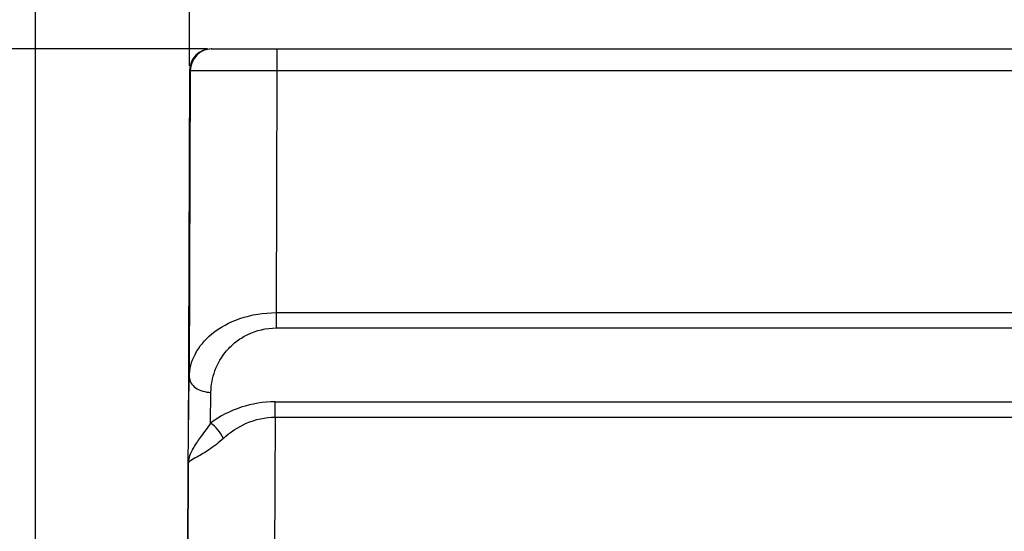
# Model space of a CAD drawing. Header units: millimetres. Extents: x 0 to 420, y 0 to 297.
# Tile 62 of 119: x 82 to 105, y 118 to 129. Entities that reach past the tile are written whole.
import ezdxf

# ---------------------------------------------------------------- set-up
doc = ezdxf.new("R2010")
doc.units = ezdxf.units.MM
doc.header["$LTSCALE"] = 23.1
doc.layers.get('0').update_dxf_attribs({"linetype": 'CONTINUOUS'})
doc.styles.get("Standard").update_dxf_attribs({"font": 'txt', "width": 0.6})
doc.dimstyles.new('DIMSTYLE_1', dxfattribs={"dimtxt": 4, "dimasz": 2.6, "dimexe": 1.2, "dimexo": 0.1, "dimgap": 1, "dimtad": 1, "dimzin": 0, "dimdsep": 46, "dimtxsty": 'Standard', "dimblk": '_FILLED', "dimblk1": '_FILLED', "dimblk2": '_FILLED', "dimcen": 0.09, "dimazin": 0, "dimtp": 0.01, "dimtm": 0.01, "dimtfac": 1, "dimtofl": 0, "dimtmove": 0, "dimatfit": 3, "dimldrblk": '_FILLED', "dimfxl": 1, "dimtolj": 1, "dimtzin": 0, "dimarcsym": 0})

# ---------------------------------------------------------------- blocks, each defined once
blk = doc.blocks.new('_FILLED')
at = {"color": 0, "linetype": 'ByBlock'}
blk.add_solid([(0, 0), (-1, 0.1923), (-1, -0.1923)], dxfattribs=at)
blk = doc.blocks.new('*D1')
at = {"color": 2, "linetype": 'Continuous', "transparency": 16777216}
for p, q in [((86.234, 128.807), (71.962, 128.807)), ((73.162, 128.807), (73.162, 71.907)), ((73.162, 15.007), (73.162, 71.907)), ((86.234, 15.007), (71.962, 15.007))]:
    blk.add_line(p, q, dxfattribs=at)
at = {"color": 2, "linetype": 'Continuous', "transparency": 16777216, "xscale": 2.6, "yscale": 2.6, "zscale": 2.6}
for p, rotation in [((73.162, 128.807), 90), ((73.162, 15.007), 270)]:
    blk.add_blockref('_FILLED', p, dxfattribs=dict(at, rotation=rotation))
at = {"color": 2, "linetype": 'Continuous', "transparency": 16777216, "insert": (68.162, 71.907), "char_height": 4, "width": 14.4, "attachment_point": 2, "rotation": 90, "line_spacing_factor": 0.9}
blk.add_mtext('113.80', dxfattribs=at)
blk = doc.blocks.new('*D2')
at = {"color": 2, "linetype": 'Continuous', "transparency": 16777216}
for p, q in [((85.817, 128.408), (85.817, 141.508)), ((156.462, 128.407), (156.462, 141.508)), ((85.817, 140.308), (121.14, 140.308)), ((156.462, 140.308), (121.14, 140.308))]:
    blk.add_line(p, q, dxfattribs=at)
at = {"color": 2, "linetype": 'Continuous', "transparency": 16777216, "xscale": 2.6, "yscale": 2.6, "zscale": 2.6, "rotation": 180}
blk.add_blockref('_FILLED', (85.817, 140.308), dxfattribs=at)
at = {"color": 2, "linetype": 'Continuous', "transparency": 16777216, "xscale": 2.6, "yscale": 2.6, "zscale": 2.6}
blk.add_blockref('_FILLED', (156.462, 140.308), dxfattribs=at)
at = {"color": 2, "linetype": 'Continuous', "transparency": 16777216, "insert": (121.14, 145.308), "char_height": 4, "width": 12, "attachment_point": 2, "line_spacing_factor": 0.9}
blk.add_mtext('70.65', dxfattribs=at)
blk = doc.blocks.new('*D5')
at = {"color": 2, "linetype": 'Continuous', "transparency": 16777216}
for p, q in [((82.262, 114.707), (82.262, 149.508)), ((156.462, 128.407), (156.462, 149.508)), ((82.262, 148.308), (119.362, 148.308)), ((156.462, 148.308), (119.362, 148.308))]:
    blk.add_line(p, q, dxfattribs=at)
at = {"color": 2, "linetype": 'Continuous', "transparency": 16777216, "xscale": 2.6, "yscale": 2.6, "zscale": 2.6, "rotation": 180}
blk.add_blockref('_FILLED', (82.262, 148.308), dxfattribs=at)
at = {"color": 2, "linetype": 'Continuous', "transparency": 16777216, "xscale": 2.6, "yscale": 2.6, "zscale": 2.6}
blk.add_blockref('_FILLED', (156.462, 148.308), dxfattribs=at)
at = {"color": 2, "linetype": 'Continuous', "transparency": 16777216, "insert": (119.362, 153.308), "char_height": 4, "width": 12, "attachment_point": 2, "line_spacing_factor": 0.9}
blk.add_mtext('74.20', dxfattribs=at)
blk = doc.blocks.new('*D6')
at = {"color": 2, "linetype": 'Continuous', "transparency": 16777216}
for p, q in [((110.466, 132.308), (63.962, 132.308)), ((65.162, 132.308), (65.162, 71.907)), ((65.162, 11.505), (65.162, 71.907)), ((110.466, 11.505), (63.962, 11.505))]:
    blk.add_line(p, q, dxfattribs=at)
at = {"color": 2, "linetype": 'Continuous', "transparency": 16777216, "xscale": 2.6, "yscale": 2.6, "zscale": 2.6}
for p, rotation in [((65.162, 132.308), 90), ((65.162, 11.505), 270)]:
    blk.add_blockref('_FILLED', p, dxfattribs=dict(at, rotation=rotation))
at = {"color": 2, "linetype": 'Continuous', "transparency": 16777216, "insert": (60.162, 71.907), "char_height": 4, "width": 14.4, "attachment_point": 2, "rotation": 90, "line_spacing_factor": 0.9}
blk.add_mtext('120.80', dxfattribs=at)

msp = doc.modelspace()

# ---------------------------------------------------------------- linework, layer by layer
at = {"color": 7, "linetype": 'Continuous'}
for p, q in [((86.317, 128.807), (155.962, 128.807)), ((87.834, 128.807), (87.834, 128.307)), ((85.817, 128.308), (85.786, 119.608)), ((85.834, 128.308), (85.81, 121.229)), ((85.817, 128.308), (85.834, 128.308)), ((85.834, 128.308), (87.834, 128.307)), ((87.834, 128.307), (87.815, 122.714)), ((87.834, 128.307), (156.462, 128.307)), ((87.815, 122.714), (87.815, 122.36)), ((87.815, 122.714), (154.462, 122.714)), ((87.815, 122.36), (130.076, 122.36)), ((85.785, 119.229), (85.81, 121.229)), ((86.301, 120.163), (86.31, 120.873)), ((87.789, 120.3), (87.789, 120.653)), ((87.789, 120.653), (130.082, 120.653)), ((87.789, 120.3), (87.763, 112.887)), ((87.789, 120.3), (130.083, 120.3)), ((85.785, 119.229), (85.763, 112.906)), ((85.763, 112.906), (85.785, 119.229))]:
    msp.add_line(p, q, dxfattribs=at)
for centre, radius, start, end in [((86.317, 128.307), 0.5, 90.0007, 179.8), ((86.334, 128.307), 0.5, 89.9834, 179.8188), ((87.79, 118.145), 2.508, 90.0188, 126.4179)]:
    msp.add_arc(centre, radius, start, end, dxfattribs=at)
for points, knots in [([(85.81, 121.229), (85.812, 121.408), (85.915, 121.793), (86.336, 122.281), (86.997, 122.63), (87.531, 122.714), (87.815, 122.714)], [0, 0, 0, 0, 0.196463, 0.41963, 0.688498, 1, 1, 1, 1]), ([(86.31, 120.873), (86.312, 121.042), (86.376, 121.392), (86.606, 121.784), (86.883, 122.049), (87.248, 122.281), (87.587, 122.36), (87.815, 122.36)], [0, 0, 0, 0, 0.216955, 0.447076, 0.572323, 0.70663, 1, 1, 1, 1]), ([(85.81, 121.229), (85.81, 121.182), (85.841, 121.081), (85.957, 120.966), (86.121, 120.891), (86.245, 120.874), (86.31, 120.873)], [0, 0, 0, 0, 0.209254, 0.44492, 0.712766, 1, 1, 1, 1]), ([(86.598, 119.809), (86.753, 119.952), (87.122, 120.202), (87.563, 120.299), (87.789, 120.3)], [0, 0, 0, 0, 0.482492, 1, 1, 1, 1]), ([(86.301, 120.163), (86.231, 120.06), (86.097, 119.879), (85.966, 119.695), (85.914, 119.608)], [0, 0, 0, 0, 0.551293, 1, 1, 1, 1]), ([(86.598, 119.809), (86.564, 119.88), (86.478, 120.012), (86.364, 120.121), (86.301, 120.163)], [0, 0, 0, 0, 0.510927, 1, 1, 1, 1]), ([(86.598, 119.809), (86.493, 119.712), (86.295, 119.557), (86.079, 119.43), (85.985, 119.378)], [0, 0, 0, 0, 0.570663, 1, 1, 1, 1]), ([(85.914, 119.608), (85.895, 119.575), (85.83, 119.458), (85.788, 119.325), (85.785, 119.229)], [0, 0, 0, 0, 0.282362, 1, 1, 1, 1]), ([(85.985, 119.378), (85.936, 119.35), (85.87, 119.315), (85.802, 119.265), (85.786, 119.24), (85.785, 119.229)], [0, 0, 0, 0, 0.670417, 0.869935, 1, 1, 1, 1])]:
    msp.add_open_spline(points, degree=3, knots=knots, dxfattribs=at)

# ---------------------------------------------------------------- dimensions: what is measured, and where the dimension line sits
at = {"color": 2, "linetype": 'Continuous'}
for base, p1, p2, angle, picture, middle in [((82.262, 148.308), (156.462, 128.307), (82.262, 114.607), 180, '*D5', (119.362, 148.308)), ((85.8169, 140.3081), (156.4624, 128.3066), (85.8169, 128.3084), 180, '*D2', (121.2146, 140.3081)), ((65.162, 11.505), (110.566, 132.308), (110.566, 11.505), 270, '*D6', (65.162, 72.207)), ((73.162, 15.007), (86.334, 128.807), (86.334, 15.007), 270, '*D1', (73.162, 72.207))]:
    dim = msp.add_linear_dim(base=base, p1=p1, p2=p2, angle=angle, dimstyle='DIMSTYLE_1', dxfattribs=at)
    dim.commit()
    dim.dimension.update_dxf_attribs({"geometry": picture, "text_midpoint": middle, "dimtype": 160})

doc.saveas('drawing.dxf')
